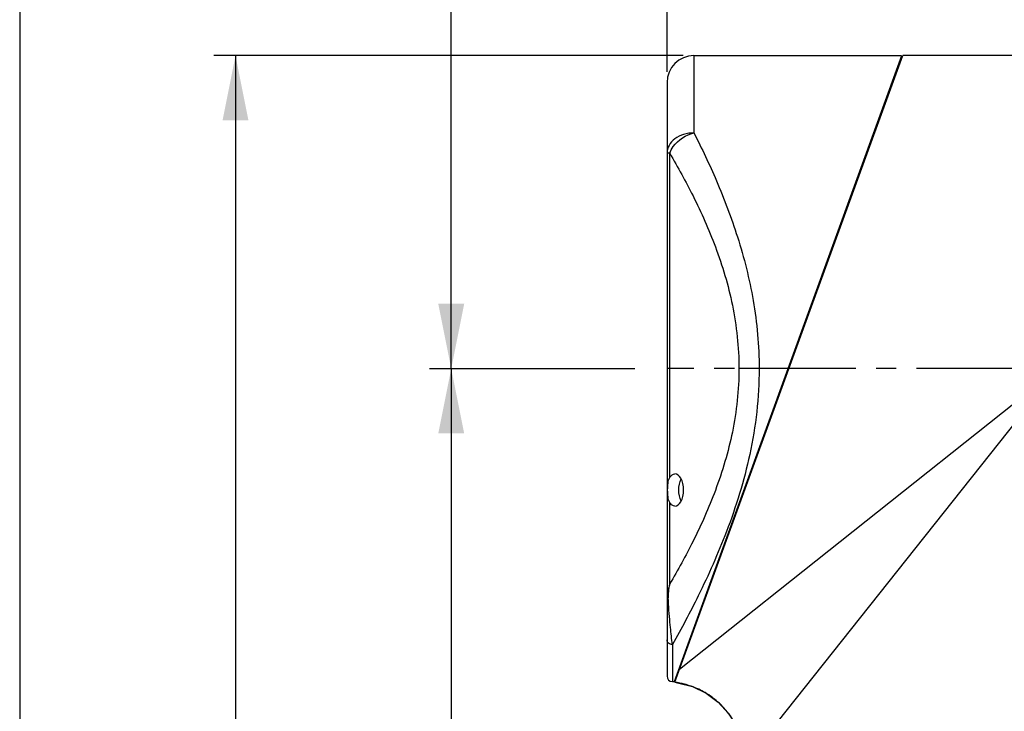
# Model space of a CAD drawing. Header units: millimetres. Extents: x 12 to 2508, y 25 to 1770.
# Tile 25 of 53: x 1263 to 1445, y 921 to 1050. Entities that reach past the tile are written whole.
import ezdxf

# ---------------------------------------------------------------- set-up
doc = ezdxf.new("R2010")
doc.units = ezdxf.units.MM
doc.linetypes.add('CENTER', pattern=[0.6, 0.375, -0.075, 0.075, -0.075])
for name, color, linetype in [('ARM1_ABL4', 7, 'Continuous'), ('ARM1_PIPE_PBL5', 7, 'Continuous'), ('COVER_M_PBL14', 7, 'Continuous'), ('FLANGE_E_PBL3', 7, 'Continuous'), ('HOLDER_M_PBL36', 7, 'Continuous'), ('HOLDER_S_PBL18', 7, 'Continuous'), ('MODULE_M_ABL1', 7, 'Continuous'), ('MODULE_M_ABL13', 7, 'Continuous'), ('MODULE_S_ABL17', 7, 'Continuous'), ('MODULE_S_ABL2', 7, 'Continuous'), ('new_view_6_VBL0', 7, 'Continuous')]:
    doc.layers.add(name, color=color, linetype=linetype)
doc.styles.get("Standard").update_dxf_attribs({"font": 'arial.ttf'})
doc.dimstyles.new('DIMSTYLE_4', dxfattribs={"dimtxt": 16, "dimasz": 12, "dimexe": 1, "dimexo": 0.5, "dimgap": 1, "dimtad": 1, "dimdsep": 46, "dimtxsty": 'Standard', "dimblk": '_FILLED', "dimblk1": '_FILLED', "dimblk2": '_FILLED', "dimcen": 0.09, "dimclrt": 134, "dimazin": 2, "dimtp": 0.5, "dimtm": 0.5, "dimtfac": 1, "dimtofl": 0, "dimtmove": 0, "dimatfit": 3, "dimldrblk": '_FILLED', "dimfxl": 1, "dimtolj": 1, "dimarcsym": 0})
doc.dimstyles.new('DIMSTYLE_5', dxfattribs={"dimtxt": 16, "dimasz": 12, "dimexe": 1, "dimexo": 0.5, "dimgap": 1, "dimtad": 1, "dimdsep": 46, "dimtxsty": 'Standard', "dimblk": '_FILLED', "dimblk1": '_FILLED', "dimblk2": '_FILLED', "dimcen": 0.09, "dimclrt": 134, "dimazin": 2, "dimtp": 0.8, "dimtm": 0.8, "dimtfac": 1, "dimtofl": 0, "dimtmove": 0, "dimatfit": 3, "dimldrblk": '_FILLED', "dimfxl": 1, "dimtolj": 1, "dimarcsym": 0})
doc.dimstyles.new('DIMSTYLE_6', dxfattribs={"dimtxt": 16, "dimasz": 12, "dimexe": 1, "dimexo": 0.5, "dimgap": 1, "dimtad": 1, "dimdec": 0, "dimdsep": 46, "dimtxsty": 'Standard', "dimblk": '_FILLED', "dimblk1": '_FILLED', "dimblk2": '_FILLED', "dimcen": 0.09, "dimclrt": 134, "dimazin": 2, "dimtp": 1.2, "dimtm": 1.2, "dimtfac": 1, "dimtdec": 0, "dimtofl": 0, "dimtmove": 0, "dimatfit": 3, "dimldrblk": '_FILLED', "dimfxl": 1, "dimtolj": 1, "dimarcsym": 0})
doc.dimstyles.new('DIMSTYLE_7', dxfattribs={"dimtxt": 10, "dimasz": 6, "dimexe": 1, "dimexo": 0.5, "dimtad": 1, "dimdsep": 46, "dimtxsty": 'Standard', "dimblk": '_FILLED', "dimblk1": '_FILLED', "dimblk2": '_FILLED', "dimcen": 0.09, "dimclrt": 134, "dimazin": 2, "dimtp": 0.2, "dimtm": 0.2, "dimtfac": 1, "dimtofl": 0, "dimtmove": 0, "dimatfit": 1, "dimldrblk": '_FILLED', "dimfxl": 1, "dimtolj": 1, "dimarcsym": 0})

# ---------------------------------------------------------------- blocks, each defined once
blk = doc.blocks.new('_FILLED')
at = {"color": 0, "linetype": 'ByBlock'}
blk.add_solid([(0, 0), (-1, 0.2), (-1, -0.2)], dxfattribs=at)
blk = doc.blocks.new('*D12')
at = {"color": 134, "transparency": 16777216}
for p, q in [((1978.52, 1262.6), (2016.53, 1262.6)), ((1982.52, 1262.6), (1982.52, 1017.6)), ((1982.52, 772.6), (1982.52, 1017.6)), ((2016.34, 772.6), (1978.52, 772.6))]:
    blk.add_line(p, q, dxfattribs=at)
at = {"color": 134, "transparency": 16777216, "xscale": 12, "yscale": 12, "zscale": 12}
for p, rotation in [((1982.52, 1262.6), 90), ((1982.52, 772.6), 270)]:
    blk.add_blockref('_FILLED', p, dxfattribs=dict(at, rotation=rotation))
at = {"color": 134, "transparency": 16777216, "insert": (1962.52, 1017.6), "char_height": 16, "width": 36.8, "attachment_point": 2, "rotation": 90, "line_spacing_factor": 0.9}
blk.add_mtext('490', dxfattribs=at)
blk = doc.blocks.new('*D13')
at = {"color": 134, "transparency": 16777216}
for p, q in [((2172.57, 1632.6), (1978.52, 1632.6)), ((1982.52, 1632.6), (1982.52, 1447.6)), ((1982.52, 1262.6), (1982.52, 1447.6)), ((1978.52, 1262.6), (2012.08, 1262.6))]:
    blk.add_line(p, q, dxfattribs=at)
at = {"color": 134, "transparency": 16777216, "xscale": 12, "yscale": 12, "zscale": 12}
for p, rotation in [((1982.52, 1632.6), 90), ((1982.52, 1262.6), 270)]:
    blk.add_blockref('_FILLED', p, dxfattribs=dict(at, rotation=rotation))
at = {"color": 134, "transparency": 16777216, "insert": (1962.52, 1447.6), "char_height": 16, "width": 36.8, "attachment_point": 2, "rotation": 90, "line_spacing_factor": 0.9}
blk.add_mtext('370', dxfattribs=at)
blk = doc.blocks.new('*D14')
at = {"color": 134, "transparency": 16777216}
for p, q in [((2308.32, 1697.6), (1898.52, 1697.6)), ((1902.52, 1697.6), (1902.52, 1162.6)), ((1902.52, 627.6), (1902.52, 1162.6)), ((2153.52, 627.6), (1898.52, 627.6))]:
    blk.add_line(p, q, dxfattribs=at)
at = {"color": 134, "transparency": 16777216, "xscale": 12, "yscale": 12, "zscale": 12}
for p, rotation in [((1902.52, 1697.6), 90), ((1902.52, 627.6), 270)]:
    blk.add_blockref('_FILLED', p, dxfattribs=dict(at, rotation=rotation))
at = {"color": 134, "transparency": 16777216, "insert": (1882.52, 1162.6), "char_height": 16, "width": 49.0667, "attachment_point": 2, "rotation": 90, "line_spacing_factor": 0.9}
blk.add_mtext('1070', dxfattribs=at)
blk = doc.blocks.new('*D19')
at = {"color": 134, "transparency": 16777216}
for p, q in [((2022.52, 1317.6), (2022.52, 1741.6)), ((2095.02, 1568.27), (2095.02, 1741.6)), ((2022.52, 1737.6), (2020.52, 1737.6)), ((2020.52, 1737.6), (2058.77, 1737.6)), ((2097.02, 1737.6), (2058.77, 1737.6)), ((2095.02, 1737.6), (2097.02, 1737.6))]:
    blk.add_line(p, q, dxfattribs=at)
at = {"color": 134, "transparency": 16777216, "xscale": 12, "yscale": 12, "zscale": 12}
blk.add_blockref('_FILLED', (2022.52, 1737.6), dxfattribs=at)
at = {"color": 134, "transparency": 16777216, "xscale": 12, "yscale": 12, "zscale": 12, "rotation": 180}
blk.add_blockref('_FILLED', (2095.02, 1737.6), dxfattribs=at)
at = {"color": 134, "transparency": 16777216, "insert": (2058.77, 1757.6), "char_height": 16, "width": 55.1704, "attachment_point": 2, "line_spacing_factor": 0.9}
blk.add_mtext('(72.5)', dxfattribs=at)
blk = doc.blocks.new('*D21')
at = {"color": 134, "transparency": 16777216}
for p, q in [((2025.52, 1320.6), (1938.52, 1320.6)), ((1942.52, 1320.6), (1942.52, 974.1)), ((1942.52, 627.6), (1942.52, 974.1)), ((2153.52, 627.6), (1938.52, 627.6))]:
    blk.add_line(p, q, dxfattribs=at)
at = {"color": 134, "transparency": 16777216, "xscale": 12, "yscale": 12, "zscale": 12}
for p, rotation in [((1942.52, 1320.6), 90), ((1942.52, 627.6), 270)]:
    blk.add_blockref('_FILLED', p, dxfattribs=dict(at, rotation=rotation))
at = {"color": 134, "transparency": 16777216, "insert": (1922.52, 974.1), "char_height": 16, "width": 36.8, "attachment_point": 2, "rotation": 90, "line_spacing_factor": 0.9}
blk.add_mtext('693', dxfattribs=at)
blk = doc.blocks.new('HOLDER_M_PBL36', base_point=(2088.6, 1257.1))
at = {"layer": 'HOLDER_M_PBL36', "color": 7}
for p, q in [((2023.97, 1204.47), (2066.22, 1320.6)), ((2153.22, 1320.6), (2066.22, 1320.6)), ((2153.22, 1204.62), (2153.22, 1320.6)), ((2153.02, 1200.33), (2153.02, 1193.6)), ((2036.47, 1193.6), (2153.02, 1193.6))]:
    blk.add_line(p, q, dxfattribs=at)
at = {"layer": 'HOLDER_M_PBL36', "color": 2}
for p, q in [((2095.02, 1262.6), (2024.83, 1206.83)), ((2040.2, 1193.6), (2095.02, 1262.6)), ((2095.02, 1262.6), (2127.63, 1204.4)), ((2153.22, 1229.98), (2095.02, 1262.6))]:
    blk.add_line(p, q, dxfattribs=at)
at = {"layer": 'HOLDER_M_PBL36', "color": 7}
for points in [[(2023.97, 1204.47), (2024.49, 1204.39), (2027.22, 1203.67), (2029.76, 1202.44), (2032.03, 1200.76), (2033.95, 1198.69), (2035.44, 1196.29), (2036.47, 1193.6)], [(2153.02, 1200.33), (2153.04, 1201.78), (2153.13, 1203.59), (2153.22, 1204.62)]]:
    blk.add_lwpolyline(points, dxfattribs=at)
at = {"layer": 'HOLDER_M_PBL36', "color": 2}
for centre, radius, start, end in [((2022.01, 1189.58), 15.02, 75.4846, 82.5081), ((2022.02, 1189.59), 15, 70.5411, 75.4889), ((2022.02, 1189.59), 15, 64.8519, 70.5335), ((2022.02, 1189.6), 15, 59.6609, 64.8517), ((2022, 1189.58), 15.03, 53.7221, 59.6549), ((2022.02, 1189.6), 14.99, 48.74, 53.7226), ((2022, 1189.58), 15.02, 42.1857, 48.7315), ((2022.02, 1189.59), 15, 37.7356, 42.1862), ((2022, 1189.59), 15.02, 29.9503, 37.7276), ((2022.04, 1189.61), 14.97, 26.6779, 29.9475), ((2021.98, 1189.58), 15.04, 15.6821, 26.6662), ((2022.11, 1189.62), 14.91, 15.4656, 15.6672)]:
    blk.add_arc(centre, radius, start, end, dxfattribs=at)
for points, knots in [([(2153.22, 1229.98), (2148.22, 1226.56), (2138.92, 1218.7), (2131.05, 1209.39), (2127.63, 1204.4)], [0, 0, 0, 0, 0.499996, 1, 1, 1, 1]), ([(2153.22, 1223.09), (2149.08, 1219.08), (2141.88, 1209.85), (2137.11, 1199.17), (2135.48, 1193.6)], [0, 0, 0, 0, 0.498053, 1, 1, 1, 1]), ([(2153.22, 1206.9), (2152.93, 1205.83), (2151.94, 1201.47), (2151.69, 1196.94), (2151.92, 1193.6)], [0, 0, 0, 0, 0.248874, 1, 1, 1, 1]), ([(2135.48, 1193.6), (2134.74, 1194.35), (2131.76, 1197.67), (2129.3, 1201.43), (2127.63, 1204.4)], [0, 0, 0, 0, 0.236441, 1, 1, 1, 1]), ([(2151.92, 1193.6), (2152.3, 1194.82), (2152.68, 1196.7), (2152.91, 1198.97), (2153, 1199.96), (2153.02, 1200.33)], [0, 0, 0, 0, 0.560649, 0.837663, 1, 1, 1, 1])]:
    blk.add_open_spline(points, degree=3, knots=knots, dxfattribs=at)
blk = doc.blocks.new('*D24')
at = {"color": 134, "transparency": 16777216}
for p, q in [((2022.52, 1317.6), (2022.52, 1781.6)), ((2367.52, 1672.2), (2367.52, 1781.6)), ((2022.52, 1777.6), (2195.02, 1777.6)), ((2367.52, 1777.6), (2195.02, 1777.6))]:
    blk.add_line(p, q, dxfattribs=at)
at = {"color": 134, "transparency": 16777216, "xscale": 12, "yscale": 12, "zscale": 12, "rotation": 180}
blk.add_blockref('_FILLED', (2022.52, 1777.6), dxfattribs=at)
at = {"color": 134, "transparency": 16777216, "xscale": 12, "yscale": 12, "zscale": 12}
blk.add_blockref('_FILLED', (2367.52, 1777.6), dxfattribs=at)
at = {"color": 134, "transparency": 16777216, "insert": (2195.02, 1797.6), "char_height": 16, "width": 50.3111, "attachment_point": 2, "line_spacing_factor": 0.9}
blk.add_mtext('(345)', dxfattribs=at)
blk = doc.blocks.new('MODULE_M_ABL1', base_point=(2002.822, 945.096))
at = {"layer": 'MODULE_M_ABL1', "color": 134}
dim = blk.add_linear_dim(base=(1982.517, 1262.596), p1=(2016.836, 772.596), p2=(2017.029, 1262.596), angle=90, dimstyle='DIMSTYLE_5', dxfattribs=at)
dim.commit()
dim.dimension.update_dxf_attribs({"geometry": '*D12', "text_midpoint": (1982.517, 1017.125), "dimtype": 128})
blk = doc.blocks.new('MODULE_S_ABL2', base_point=(2058.872, 1466.348))
at = {"layer": 'MODULE_S_ABL2', "color": 134}
dim = blk.add_linear_dim(base=(1982.517, 1262.596), p1=(2173.074, 1632.596), p2=(2012.581, 1262.596), angle=270, dimstyle='DIMSTYLE_4', dxfattribs=at)
dim.commit()
dim.dimension.update_dxf_attribs({"geometry": '*D13', "text_midpoint": (1982.517, 1447.777), "dimtype": 128})
blk = doc.blocks.new('FLANGE_E_PBL3', base_point=(2209.2845, 1219.5689))
at = {"layer": 'FLANGE_E_PBL3', "color": 134}
dim = blk.add_linear_dim(base=(1902.5174, 627.5964), p1=(2308.8174, 1697.5964), p2=(2154.0174, 627.5964), angle=270, dimstyle='DIMSTYLE_6', dxfattribs=at)
dim.commit()
dim.dimension.update_dxf_attribs({"geometry": '*D14', "text_midpoint": (1902.5174, 1163.0002), "dimtype": 128})
blk = doc.blocks.new('ARM1_PIPE_PBL5', base_point=(2125.267, 1338.169))
at = {"layer": 'ARM1_PIPE_PBL5', "color": 134}
dim = blk.add_linear_dim(base=(2022.517, 1737.596), p1=(2095.017, 1567.767), p2=(2022.517, 1317.096), angle=180, text='(<>)', dimstyle='DIMSTYLE_7', override={"dimpost": '<>'}, dxfattribs=at)
dim.commit()
dim.dimension.update_dxf_attribs({"geometry": '*D19', "text_midpoint": (2058.767, 1737.596), "dimtype": 128})
blk = doc.blocks.new('ARM1_ABL4', base_point=(2125.27, 1326.07))
at = {"layer": 'ARM1_PIPE_PBL5'}
blk.add_blockref('ARM1_PIPE_PBL5', (2125.27, 1338.17), dxfattribs=at)
blk = doc.blocks.new('COVER_M_PBL14', base_point=(2039.017, 974.1))
at = {"layer": 'COVER_M_PBL14', "color": 7}
for p, q in [((2023.915, 1204.59), (2066.02, 1320.603)), ((2027.517, 1320.596), (2066.017, 1320.596)), ((2065.255, 1318.496), (2065.453, 1318.496)), ((2022.517, 1315.596), (2022.517, 1205.596)), ((2024.68, 1206.696), (2024.781, 1206.696)), ((2023.517, 1204.596), (2023.917, 1204.596))]:
    blk.add_line(p, q, dxfattribs=at)
at = {"layer": 'COVER_M_PBL14', "color": 2}
for p, q in [((2027.517, 1320.596), (2027.517, 1306.274)), ((2023.017, 1302.509), (2022.517, 1302.509)), ((2023.017, 1242.402), (2023.017, 1302.509)), ((2039.592, 1262.596), (2035.847, 1262.596)), ((2023.017, 1222.684), (2023.017, 1237.791)), ((2023.517, 1211.443), (2023.517, 1204.596))]:
    blk.add_line(p, q, dxfattribs=at)
at = {"layer": 'COVER_M_PBL14', "color": 7}
for centre, radius, start, end in [((2027.517, 1315.596), 5, 90, 180), ((2023.517, 1205.596), 1, 180, 270)]:
    blk.add_arc(centre, radius, start, end, dxfattribs=at)
at = {"layer": 'COVER_M_PBL14', "color": 2}
for points, knots in [([(2027.517, 1306.274), (2026.872, 1306.274), (2025.614, 1306.093), (2023.97, 1305.296), (2022.812, 1304.06), (2022.517, 1303.006), (2022.517, 1302.509)], [0, 0, 0, 0, 0.2814651, 0.5456221, 0.783188, 1, 1, 1, 1]), ([(2023.019, 1302.509), (2023.17, 1302.95), (2024.139, 1304.725), (2026.026, 1305.915), (2027.517, 1306.274)], [0, 0, 0, 0, 0.2329214, 1, 1, 1, 1]), ([(2027.517, 1306.274), (2028.99, 1303.367), (2031.969, 1297.059), (2035.891, 1286.751), (2038.845, 1275.105), (2039.592, 1266.822), (2039.592, 1262.596)], [0, 0, 0, 0, 0.2138176, 0.4574984, 0.7226933, 1, 1, 1, 1]), ([(2023.017, 1302.509), (2024.542, 1299.92), (2027.647, 1294.278), (2031.804, 1284.957), (2035.016, 1274.259), (2035.847, 1266.542), (2035.847, 1262.596)], [0, 0, 0, 0, 0.2126028, 0.4553361, 0.7208497, 1, 1, 1, 1]), ([(2035.847, 1262.596), (2035.847, 1258.651), (2035.016, 1250.934), (2031.804, 1240.235), (2027.647, 1230.915), (2024.542, 1225.273), (2023.017, 1222.684)], [0, 0, 0, 0, 0.2791523, 0.544664, 0.7873965, 1, 1, 1, 1]), ([(2039.592, 1262.596), (2039.592, 1257.261), (2038.401, 1246.924), (2034.025, 1232.891), (2028.83, 1221.258), (2025.188, 1214.415), (2023.517, 1211.443)], [0, 0, 0, 0, 0.2954292, 0.5709381, 0.8111568, 1, 1, 1, 1]), ([(2023.017, 1222.684), (2022.94, 1222.402), (2022.668, 1221.302), (2022.517, 1220.167), (2022.517, 1219.326)], [0, 0, 0, 0, 0.2582822, 1, 1, 1, 1]), ([(2022.793, 1218.976), (2022.773, 1219.279), (2022.73, 1220.519), (2022.855, 1221.762), (2023.017, 1222.684)], [0, 0, 0, 0, 0.2450797, 1, 1, 1, 1]), ([(2022.517, 1219.326), (2022.517, 1219.293), (2022.548, 1219.139), (2022.687, 1219.032), (2022.793, 1218.976)], [0, 0, 0, 0, 0.2125397, 1, 1, 1, 1]), ([(2023.517, 1211.443), (2023.386, 1212.501), (2023.19, 1214.231), (2022.972, 1216.744), (2022.836, 1218.195), (2022.793, 1218.976)], [0, 0, 0, 0, 0.4228168, 0.689972, 1, 1, 1, 1]), ([(2023.517, 1211.443), (2023.266, 1211.443), (2022.762, 1211.604), (2022.517, 1212.095), (2022.517, 1212.325)], [0, 0, 0, 0, 0.5220538, 1, 1, 1, 1])]:
    blk.add_open_spline(points, degree=3, knots=knots, dxfattribs=at)
at = {"layer": 'COVER_M_PBL14', "color": 7}
for points, knots in [([(2023.017, 1242.402), (2023.133, 1242.6), (2023.386, 1242.938), (2023.797, 1243.096), (2023.977, 1243.096)], [0, 0, 0, 0, 0.5599518, 1, 1, 1, 1]), ([(2023.977, 1237.096), (2024.433, 1237.096), (2025.121, 1237.807), (2025.507, 1238.925), (2025.653, 1240.097), (2025.506, 1241.269), (2025.12, 1242.386), (2024.433, 1243.096), (2023.977, 1243.096)], [0, 0, 0, 0, 0.1881576, 0.3319565, 0.50012, 0.6681946, 0.8119081, 1, 1, 1, 1]), ([(2023.017, 1237.791), (2022.84, 1238.096), (2022.669, 1238.887), (2022.623, 1240.096), (2022.669, 1241.306), (2022.839, 1242.096), (2023.017, 1242.402)], [0, 0, 0, 0, 0.2255346, 0.4999679, 0.7744157, 1, 1, 1, 1]), ([(2025.123, 1238.022), (2024.82, 1238.661), (2024.611, 1240.103), (2024.823, 1241.545), (2025.128, 1242.182)], [0, 0, 0, 0, 0.5005096, 1, 1, 1, 1]), ([(2023.977, 1237.096), (2023.797, 1237.096), (2023.386, 1237.255), (2023.133, 1237.593), (2023.017, 1237.791)], [0, 0, 0, 0, 0.4400497, 1, 1, 1, 1])]:
    blk.add_open_spline(points, degree=3, knots=knots, dxfattribs=at)
at = {"layer": 'COVER_M_PBL14', "color": 134}
dim = blk.add_linear_dim(base=(1942.517, 627.596), p1=(2026.017, 1320.596), p2=(2154.017, 627.596), angle=270, dimstyle='DIMSTYLE_5', dxfattribs=at)
dim.commit()
dim.dimension.update_dxf_attribs({"geometry": '*D21', "text_midpoint": (1942.517, 973.832), "dimtype": 128})
blk = doc.blocks.new('MODULE_M_ABL13', base_point=(2039.02, 974.1))
at = {"layer": 'COVER_M_PBL14'}
blk.add_blockref('COVER_M_PBL14', (2039.02, 974.1), dxfattribs=at)
at = {"layer": 'HOLDER_M_PBL36'}
blk.add_blockref('HOLDER_M_PBL36', (2088.6, 1257.1), dxfattribs=at)
blk = doc.blocks.new('HOLDER_S_PBL18', base_point=(2195.017, 1556.596))
at = {"layer": 'HOLDER_S_PBL18', "color": 134}
dim = blk.add_linear_dim(base=(2022.517, 1777.596), p1=(2367.517, 1671.696), p2=(2022.517, 1317.096), angle=180, text='(<>)', dimstyle='DIMSTYLE_4', dxfattribs=at)
dim.commit()
dim.dimension.update_dxf_attribs({"geometry": '*D24', "text_midpoint": (2195.017, 1777.596), "dimtype": 128})
blk = doc.blocks.new('MODULE_S_ABL17', base_point=(2195.02, 1556.6))
at = {"layer": 'HOLDER_S_PBL18'}
blk.add_blockref('HOLDER_S_PBL18', (2195.02, 1556.6), dxfattribs=at)
blk = doc.blocks.new('NEW_VIEW_6_VBL0', base_point=(2193.09, 1219.57))
at = {"layer": 'ARM1_ABL4'}
blk.add_blockref('ARM1_ABL4', (2125.27, 1326.07), dxfattribs=at)
at = {"layer": 'FLANGE_E_PBL3'}
blk.add_blockref('FLANGE_E_PBL3', (2209.28, 1219.57), dxfattribs=at)
at = {"layer": 'MODULE_M_ABL1'}
blk.add_blockref('MODULE_M_ABL1', (2002.82, 945.1), dxfattribs=at)
at = {"layer": 'MODULE_M_ABL13'}
blk.add_blockref('MODULE_M_ABL13', (2039.02, 974.1), dxfattribs=at)
at = {"layer": 'MODULE_S_ABL17'}
blk.add_blockref('MODULE_S_ABL17', (2195.02, 1556.6), dxfattribs=at)
at = {"layer": 'MODULE_S_ABL2'}
blk.add_blockref('MODULE_S_ABL2', (2058.87, 1466.35), dxfattribs=at)

msp = doc.modelspace()

# ---------------------------------------------------------------- linework, layer by layer
at = {"color": 1, "linetype": 'CENTER', "ltscale": 50}
msp.add_line((1627.5, 984.98), (1382.5, 984.98), dxfattribs=at)

# ---------------------------------------------------------------- block references
at = {"layer": 'new_view_6_VBL0'}
msp.add_blockref('NEW_VIEW_6_VBL0', (1553.07, 941.96), dxfattribs=at)

doc.saveas('drawing.dxf')
